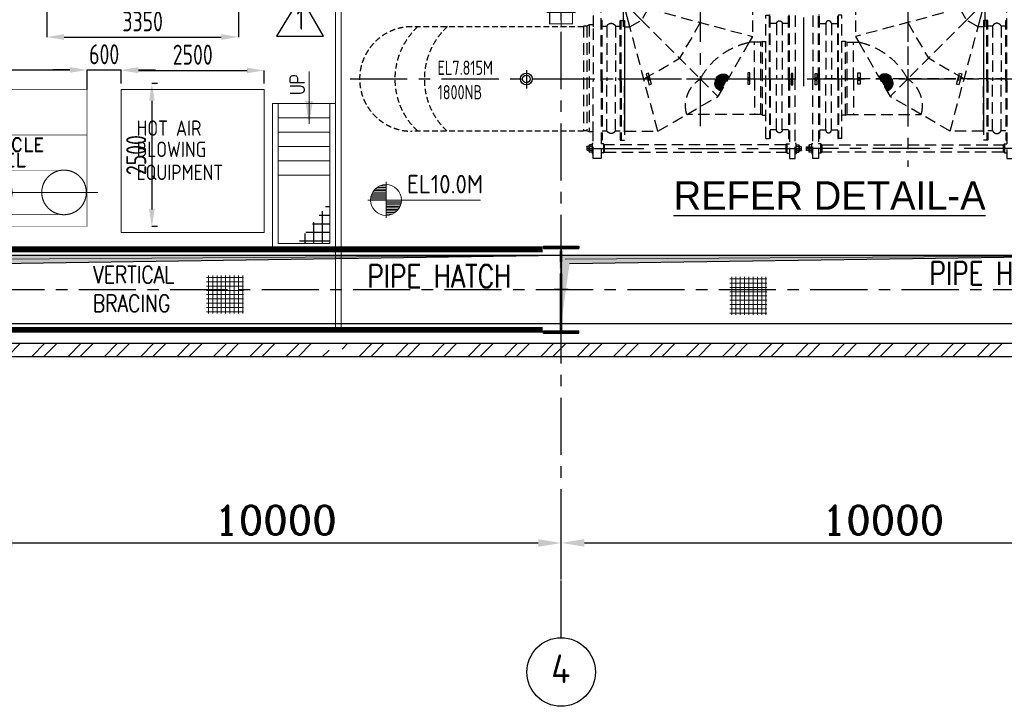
# Model space of a CAD drawing. Extents: x 18893 to 3351893, y -610358 to 406739.
# Tile 29 of 256: x 82555 to 99788, y 322634 to 334648. Entities that reach past the tile are written whole.
import ezdxf
from ezdxf.enums import TextEntityAlignment as Align

# ---------------------------------------------------------------- set-up
doc = ezdxf.new("R2010")
doc.units = 0
doc.header["$LTSCALE"] = 800
doc.header["$MEASUREMENT"] = 0
doc.set_wipeout_variables(frame=1)
for name, pattern in [('CENTER', [2, 1.25, -0.25, 0.25, -0.25]), ('CENTER2', [1.125, 0.75, -0.125, 0.125, -0.125]), ('DASHDOT', [1, 0.5, -0.25, 0, -0.25]), ('DASHED', [0.75, 0.5, -0.25]), ('HIDDEN', [0.375, 0.25, -0.125])]:
    doc.linetypes.add(name, pattern=pattern)
doc.layers.get('0').update_dxf_attribs({"linetype": 'CONTINUOUS'})
for name, color, linetype in [('0-7-COL', 2, 'CENTER'), ('CENTER', 2, 'CENTER'), ('CL', 2, 'CENTER2'), ('COL', 1, 'CENTER'), ('CW PIPE', 6, 'CONTINUOUS'), ('GRID', 8, 'CENTER'), ('GT_5', 4, 'CONTINUOUS'), ('HANGERS', 1, 'CONTINUOUS'), ('HATCH', 9, 'CONTINUOUS'), ('PIPE OPENING HATCH', 7, 'CONTINUOUS'), ('STR', 2, 'CONTINUOUS'), ('WALL', 6, 'CONTINUOUS')]:
    doc.layers.add(name, color=color, linetype=linetype)
for name, color, linetype, lineweight in [('DIM', 4, 'CONTINUOUS', 13), ('equip', 251, 'CENTER2', 9), ('T', 3, 'CONTINUOUS', 15), ('TEXT', 3, 'CONTINUOUS', 15)]:
    doc.layers.add(name, color=color, linetype=linetype, lineweight=lineweight)
doc.styles.add('HTX31', font='OLB21191')
doc.styles.add('ROMANC', font='romanc')
doc.styles.add('ROMAND', font='romand')
doc.styles.add('ROMANS', font='ISO9.shx', dxfattribs={"width": 0.8})
doc.styles.add('ROMANT', font='romant')
doc.styles.add('S1', font='SIMPLEX.SHX', dxfattribs={"height": 200})
doc.styles.add('S3', font='ROMANS1.SHX', dxfattribs={"width": 0.8})
doc.styles.get("Standard").update_dxf_attribs({"font": 'ISO9'})
doc.dimstyles.get("Standard").update_dxf_attribs({"dimtxt": 0.18, "dimasz": 0.18, "dimexe": 0.18, "dimexo": 0.0625, "dimgap": 0.09, "dimtad": 0, "dimtih": 1, "dimtoh": 1, "dimdec": 4, "dimzin": 0, "dimdsep": 46, "dimtxsty": 'Standard', "dimcen": 0.09, "dimadec": 0, "dimazin": 0, "dimtfac": 1, "dimtdec": 4, "dimtofl": 0, "dimtmove": 0, "dimatfit": 3, "dimfxl": 0, "dimtolj": 1, "dimtzin": 0, "dimarcsym": 0})
doc.dimstyles.new('STANDARD$0', dxfattribs={"dimtxt": 250, "dimasz": 200, "dimexe": 0, "dimexo": 0, "dimgap": 100, "dimtad": 1, "dimdec": 0, "dimzin": 0, "dimdsep": 46, "dimtxsty": 'S1', "dimcen": 0, "dimadec": 0, "dimazin": 0, "dimtfac": 1, "dimtdec": 0, "dimtmove": 2, "dimatfit": 3, "dimfxl": 0, "dimtolj": 1, "dimtzin": 0, "dimarcsym": 0})

# ---------------------------------------------------------------- blocks, each defined once
blk = doc.blocks.new('*D544')
at = {"layer": 'DIM', "color": 4, "linetype": 'Continuous', "lineweight": -2}
blk.add_line((82432, 325492), (91632, 325492), dxfattribs=at)
at = {"layer": 'DIM', "linetype": 'Continuous', "lineweight": -2}
blk.add_line((92032, 324850), (92032, 325492), dxfattribs=at)
at = {"layer": 'DIM', "color": 4, "linetype": 'Continuous'}
for points in [[(82432, 325558), (82432, 325425), (82032, 325492)], [(91632, 325558), (91632, 325425), (92032, 325492)]]:
    blk.add_solid(points, dxfattribs=at)
at = {"layer": 'DIM', "linetype": 'Continuous', "insert": (87032, 325892), "char_height": 500, "attachment_point": 5, "style": 'ROMANC'}
blk.add_mtext('\\A1;10000', dxfattribs=at)
blk = doc.blocks.new('*D547')
at = {"layer": 'DIM', "color": 4, "linetype": 'Continuous', "lineweight": -2}
blk.add_line((92438, 325493), (101638, 325493), dxfattribs=at)
at = {"layer": 'DIM', "color": 4, "linetype": 'Continuous'}
for points in [[(92438, 325559), (92438, 325426), (92038, 325493)], [(101638, 325559), (101638, 325426), (102038, 325493)]]:
    blk.add_solid(points, dxfattribs=at)
at = {"layer": 'DIM', "linetype": 'Continuous', "insert": (97664, 325893), "char_height": 500, "attachment_point": 5, "style": 'ROMANC'}
blk.add_mtext('\\A1;10000', dxfattribs=at)
blk = doc.blocks.new('A$C3BFA195D')
at = {"linetype": 'HIDDEN', "ltscale": 500000}
h = blk.add_hatch(dxfattribs=at)
h.set_pattern_fill('ANSI31', color=256, scale=150, style=0)
h.set_pattern_definition([(45, (-3159.016, -9316.842), (-13.258252, 13.258252), [])])
h.paths.add_polyline_path([(-360, -1858, 0.490497), (-275, -1636), (-485, -1636)])
h.paths.add_polyline_path([(-504, -1603), (-485, -1636), (-275, -1636, 0.470678)])
h = blk.add_hatch(dxfattribs=at)
h.set_pattern_fill('ANSI31', color=256, scale=150, angle=45, style=0)
h.set_pattern_definition([(90, (-3159.016, -9316.842), (-18.75, 4e-15), [])])
h.paths.add_polyline_path([(-485, -1636), (-360, -1858, 0.490497), (-275, -1636)])
h.paths.add_polyline_path([(-504, -1603), (-485, -1636), (-275, -1636, 0.470678)])
at = {"linetype": 'HIDDEN'}
for p, q in [((1057, 0), (-1058, 0)), ((-1058, 0), (-1058, -75)), ((-1058, 0), (-1058, -75)), ((1057, 0), (1057, -75)), ((1057, 0), (1057, -75)), ((-1058, -75), (-830, -75)), ((-1058, -75), (1057, -75)), ((-932, -75), (-932, -275)), ((933, -75), (933, -250)), ((933, -75), (933, -250)), ((933, -75), (933, -275)), ((-1660, -240), (-1660, -1652)), ((-1560, -240), (-1660, -240)), ((-1560, -1652), (-1560, -240)), ((-932, -275), (933, -275)), ((-932, -275), (-915, -300)), ((-932, -275), (-915, -300)), ((914, -325), (-915, -325)), ((-915, -325), (-915, -907)), ((914, -325), (-810, -325)), ((933, -275), (914, -300)), ((914, -325), (914, -417)), ((1734, -1684), (1734, -240)), ((1734, -240), (1874, -240)), ((1874, -240), (1874, -766)), ((-954, -367), (-915, -367)), ((-954, -413), (-954, -367)), ((-915, -413), (-954, -413)), ((914, -417), (-915, -907)), ((0, -402), (0, -646)), ((954, -367), (914, -367)), ((914, -413), (954, -413)), ((914, -417), (1031, -619)), ((954, -413), (954, -367)), ((-1545, -534), (-1560, -534)), ((-1545, -1652), (-1545, -534)), ((-1545, -682), (-1435, -682)), ((-1435, -682), (-1435, -1652)), ((-1335, -682), (-1335, -1652)), ((-1335, -682), (-1225, -682)), ((-1225, -534), (-1210, -534)), ((-1225, -1652), (-1225, -534)), ((-1210, -1652), (-1210, -534)), ((-1150, -534), (-1210, -534)), ((-1150, -2689), (-1150, -534)), ((1031, -619), (0, -1650)), ((1233, -736), (1031, -619)), ((1325, -626), (1325, -2721)), ((1400, -626), (1325, -626)), ((1385, -1684), (1385, -626)), ((1400, -1684), (1400, -626)), ((1719, -1684), (1719, -626)), ((1719, -626), (1734, -626)), ((743, -2564), (1233, -736)), ((1325, -736), (1233, -736)), ((1325, -736), (1325, -2564)), ((1485, -726), (1400, -726)), ((1485, -726), (1485, -1684)), ((1634, -726), (1634, -1684)), ((1719, -726), (1634, -726)), ((1874, -704), (1944, -704)), ((1874, -764), (1874, -1694)), ((1874, -764), (1874, -1694)), ((1944, -704), (1944, -2577)), ((1944, -704), (1984, -726)), ((1984, -726), (1984, -2555)), ((1984, -726), (2044, -726)), ((2044, -726), (2044, -2555)), ((-1090, -996), (-1150, -996)), ((-1090, -996), (-1060, -1008)), ((-1090, -2286), (-1090, -996)), ((-1060, -2274), (-1060, -1008)), ((-1060, -1008), (-856, -1008)), ((-950, -1652), (-950, -1008)), ((-915, -907), (-856, -1008)), ((-856, -1008), (-308, -1958)), ((-870, -1540), (-830, -1540)), ((-870, -1740), (-870, -1540)), ((-830, -1540), (-830, -1740)), ((855, -1741), (907, -1548)), ((907, -1548), (945, -1559)), ((-1660, -3040), (-1660, -1652)), ((-1620, -1752), (-1620, -1552)), ((-1620, -1552), (-1590, -1552)), ((-1604, -1682), (-1604, -1622)), ((-1590, -1552), (-1590, -1752)), ((-1560, -1652), (-1560, -3040)), ((-1545, -1652), (-1545, -2689)), ((-1435, -2542), (-1435, -1640)), ((-1335, -2542), (-1335, -1652)), ((-1225, -1652), (-1225, -2689)), ((-1210, -1652), (-1210, -2689)), ((-950, -1652), (-950, -2272)), ((-850, -1680), (-850, -1620)), ((0, -1650), (-308, -1958)), ((892, -1679), (908, -1621)), ((945, -1559), (893, -1752)), ((1325, -2574), (1325, -1684)), ((1325, -1684), (1325, -2574)), ((1325, -1684), (1325, -2574)), ((1385, -1684), (1385, -2721)), ((1400, -1684), (1400, -2721)), ((1485, -2555), (1485, -1684)), ((1634, -2555), (1634, -1684)), ((1719, -1684), (1719, -2721)), ((1734, -1684), (1734, -3040)), ((1874, -2594), (1874, -1684)), ((1874, -2594), (1874, -1684)), ((-1590, -1752), (-1620, -1752)), ((-830, -1740), (-870, -1740)), ((893, -1752), (855, -1741)), ((237, -2272), (-308, -1958)), ((-1090, -2286), (-1150, -2286)), ((-1090, -2286), (-1060, -2274)), ((-1063, -2272), (237, -2272)), ((743, -2564), (237, -2272)), ((-1545, -2542), (-1435, -2542)), ((-1335, -2542), (-1225, -2542)), ((1325, -2564), (743, -2564)), ((1485, -2555), (1400, -2555)), ((1719, -2555), (1634, -2555)), ((1874, -2577), (1944, -2577)), ((1944, -2577), (1984, -2555)), ((1984, -2555), (2044, -2555)), ((-1545, -2689), (-1560, -2689)), ((-1225, -2689), (-1210, -2689)), ((-1150, -2689), (-1210, -2689)), ((1400, -2721), (1325, -2721)), ((1719, -2721), (1734, -2721)), ((1874, -3040), (1874, -2594)), ((-1773, -2838), (-1770, -2835)), ((-1773, -2838), (-1680, -2838)), ((-1773, -2896), (-1773, -2838)), ((-1680, -2896), (-1773, -2896)), ((-1773, -2896), (-1770, -2899)), ((-1770, -2835), (-1680, -2835)), ((-1770, -2899), (-1770, -2835)), ((-1680, -2899), (-1770, -2899)), ((-1728, -2819), (-1728, -2914)), ((-1680, -2803), (-1724, -2803)), ((-1724, -2803), (-1724, -2898)), ((-1724, -2930), (-1724, -2898)), ((-1680, -2867), (-1680, -2777)), ((-1680, -2777), (-1660, -2777)), ((-1680, -2867), (-1680, -2957)), ((-1520, -2787), (-1560, -2787)), ((-1520, -2947), (-1520, -2787)), ((-1520, -2787), (-1500, -2803)), ((-1500, -2803), (1674, -2802)), ((-1500, -2803), (-1500, -2930)), ((1674, -2929), (-1500, -2930)), ((1694, -2785), (1674, -2802)), ((1674, -2929), (1674, -2802)), ((1694, -2945), (1674, -2929)), ((1694, -2785), (1694, -2945)), ((1694, -2785), (1734, -2785)), ((1894, -2775), (1874, -2775)), ((1894, -2775), (1894, -2955)), ((1894, -2802), (1938, -2802)), ((1894, -2833), (1984, -2833)), ((1894, -2836), (1987, -2836)), ((1987, -2894), (1894, -2894)), ((1984, -2897), (1894, -2897)), ((1894, -2928), (1938, -2928)), ((1938, -2802), (1938, -2833)), ((1938, -2928), (1938, -2833)), ((1942, -2912), (1942, -2818)), ((1987, -2836), (1984, -2833)), ((1984, -2833), (1984, -2897)), ((1987, -2894), (1984, -2897)), ((1987, -2836), (1987, -2894)), ((-1680, -2930), (-1724, -2930)), ((-1680, -2957), (-1660, -2957)), ((-1560, -3040), (-1660, -3040)), ((-1520, -2947), (-1560, -2947)), ((-1520, -2947), (-1500, -2930)), ((1694, -2945), (1734, -2945)), ((1734, -3040), (1874, -3040)), ((1894, -2955), (1874, -2955))]:
    blk.add_line(p, q, dxfattribs=at)
at = {"color": 2, "linetype": 'CENTER'}
for p, q in [((0, 0), (0, -2476)), ((1350, -300), (914, -417)), ((1350, -300), (915, -300)), ((1350, -300), (1031, -619)), ((1233, -736), (1350, -300)), ((1350, -300), (1350, -736)), ((1987, -2865), (-1773, -2865))]:
    blk.add_line(p, q, dxfattribs=at)
at = {"linetype": 'HIDDEN', "ltscale": 100000}
for p, q in [((914, -300), (-915, -300)), ((-982, -390), (-887, -390)), ((982, -390), (887, -390))]:
    blk.add_line(p, q, dxfattribs=at)
at = {"linetype": 'HIDDEN', "ltscale": 500000}
for p, q in [((-915, -300), (-915, -325)), ((914, -325), (914, -300)), ((-1724, -2803), (-1728, -2819)), ((-1728, -2914), (-1724, -2930)), ((1942, -2818), (1938, -2802)), ((1942, -2912), (1938, -2928)), ((1734, -3040), (1874, -3040))]:
    blk.add_line(p, q, dxfattribs=at)
at = {"color": 2, "linetype": 'HIDDEN'}
for p, q in [((0, -662), (362, -1288)), ((988, -1650), (362, -1288)), ((2044, -1650), (-1660, -1650))]:
    blk.add_line(p, q, dxfattribs=at)
at = {"linetype": 'HIDDEN'}
for centre, radius, start, end in [((-1385, -682), 50, 0, 180), ((1560, -756), 80.5, 22.2656, 157.7344), ((-1120, -2253), 1272, 28.2822, 78.0051), ((-403, -1714), 150, 284.8953, 133.5162), ((-298, -2120), 556, 344.1042, 57.6539), ((-1385, -2542), 50, 180, 0), ((1560, -2524), 80.5, 202.2656, 337.7344), ((-1696, -2819), 32, 150.3355, 209.6645), ((-1697, -2819), 31.4, 149.7694, 210.2306), ((-1617, -2867), 112, 163.564, 196.436), ((-1611, -2867), 117, 164.2794, 195.7206), ((-1697, -2914), 31.4, 149.7694, 210.2306), ((-1696, -2914), 32, 150.3355, 209.6645), ((1911, -2818), 31.4, 329.7694, 30.2306), ((1910, -2818), 32, 330.3355, 29.6645), ((1826, -2865), 117, 344.2794, 15.7206), ((1831, -2865), 112, 343.564, 16.436), ((1911, -2912), 31.4, 329.7694, 30.2306), ((1910, -2912), 32, 330.3355, 29.6645)]:
    blk.add_arc(centre, radius, start, end, dxfattribs=at)
blk = doc.blocks.new('A$C46F14D0A')
for p, q in [((0, 250), (0, -250)), ((-250, 0), (250, 0))]:
    blk.add_line(p, q)
at = {"const_width": 20, "flags": 128}
blk.add_lwpolyline([(-200, -200), (200, -200), (200, 200), (-200, 200)], close=True, dxfattribs=at)
blk = doc.blocks.new('*X38')
at = {"layer": 'STR', "color": 0}
for p, q in [((73943, 111200), (74120, 111200)), ((73986, 110772), (73986, 111302)), ((74136, 110772), (74136, 111188)), ((73943, 111050), (74316, 111050)), ((74286, 110772), (74286, 111073)), ((73943, 110900), (74513, 110900)), ((74436, 110772), (74436, 110959)), ((74586, 110772), (74586, 110844))]:
    blk.add_line(p, q, dxfattribs=at)
blk = doc.blocks.new('A$C41E52089')
at = {"layer": 'COL'}
h = blk.add_hatch(dxfattribs=at)
h.set_pattern_fill('ANSI31', color=256, scale=100, style=0)
h.paths.add_polyline_path([(310, -720), (0, -720), (0, -760), (310, -760)])
h.paths.add_polyline_path([(0, -720), (-310, -720), (-310, -760), (0, -760)])
h.paths.add_polyline_path([(0, 0), (-13, 0), (-13, -720), (0, -720)])
h.paths.add_polyline_path([(0, 720), (-13, 720), (-13, 0), (0, 0)])
h.paths.add_polyline_path([(12, 0), (0, 0), (0, -720), (12, -720)])
h.paths.add_polyline_path([(12, 720), (0, 720), (0, 0), (12, 0)])
h.paths.add_polyline_path([(310, 760), (0, 760), (0, 720), (12, 720), (310, 720)])
h.paths.add_polyline_path([(0, 760), (-310, 760), (-310, 720), (0, 720)])
for p, q in [((-310, 760), (310, 760)), ((-310, 760), (-310, 720)), ((-310, 720), (310, 720)), ((-13, -720), (-13, 720)), ((12, -720), (12, 720)), ((310, 760), (310, 720)), ((-310, -720), (310, -720)), ((-310, -760), (-310, -720)), ((-310, -760), (310, -760)), ((310, -760), (310, -720))]:
    blk.add_line(p, q, dxfattribs=at)
at = {"layer": 'COL', "color": 2}
for p, q in [((0, -800), (0, 800)), ((123, 0), (-123, 0))]:
    blk.add_line(p, q, dxfattribs=at)
blk = doc.blocks.new('*X33')
at = {"color": 0}
for p, q in [((36154, 29375), (36330, 29375)), ((36183, 29400), (36330, 29400)), ((36226, 29425), (36330, 29425)), ((36080, 29200), (36330, 29200)), ((36081, 29225), (36330, 29225)), ((36085, 29250), (36330, 29250)), ((36092, 29275), (36330, 29275)), ((36102, 29300), (36330, 29300)), ((36115, 29325), (36330, 29325)), ((36132, 29350), (36330, 29350))]:
    blk.add_line(p, q, dxfattribs=at)
blk = doc.blocks.new('LL')
for p, q in [((-711, 0), (-711, 423)), ((-1136, 0), (-711, 0)), ((1493, 0), (-711, 0)), ((-711, 0), (-711, -418))]:
    blk.add_line(p, q)
for start, end in [(90, 180), (0, 90), (180, 270), (270, 0)]:
    blk.add_arc((-711, 0), 360, start, end)
at = {"xscale": 1.440000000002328, "yscale": 1.440000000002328, "zscale": 1.440000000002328}
blk.add_blockref('*X33', (-53026, -42044), dxfattribs=at)
at = {"xscale": 1.440000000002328, "yscale": 1.440000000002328, "zscale": 1.440000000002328, "rotation": 180}
blk.add_blockref('*X33', (51604, 42044), dxfattribs=at)
blk = doc.blocks.new('*D575')
at = {"layer": 'DIM', "color": 9, "lineweight": -2}
for p, q in [((83032, 334955), (83032, 334345)), ((86382, 334926), (86382, 334345)), ((83332, 334345), (86082, 334345))]:
    blk.add_line(p, q, dxfattribs=at)
at = {"layer": 'DIM', "color": 9}
for points in [[(83332, 334395), (83332, 334295), (83032, 334345)], [(86082, 334395), (86082, 334295), (86382, 334345)]]:
    blk.add_solid(points, dxfattribs=at)
at = {"layer": 'DIM', "insert": (84707, 334620), "char_height": 350, "attachment_point": 5, "style": 'ROMANS'}
blk.add_mtext('\\A1;3350', dxfattribs=at)
blk = doc.blocks.new('A$C75E96852')
at = {"layer": 'DIM'}
h = blk.add_hatch(dxfattribs=at)
h.set_pattern_fill('ANSI37', color=256, scale=600, angle=45, style=0)
h.set_pattern_definition([(90, (-4741.12, -48312.48), (-75, 1e-14), []), (180, (-4741.12, -48312.48), (-1e-14, -75), [])])
h.paths.add_polyline_path([(26441, 247), (25793, 247), (25793, -419), (26441, -419)])
h = blk.add_hatch(dxfattribs=at)
h.set_pattern_fill('ANSI37', color=256, scale=600, angle=45, style=0)
h.set_pattern_definition([(90, (4416.015, -48336.21), (-75, 1e-14), []), (180, (4416.015, -48336.21), (-1e-14, -75), [])])
h.paths.add_polyline_path([(35599, 224), (34950, 224), (34950, -443), (35599, -443)])
at = {"layer": 'PIPE OPENING HATCH', "lineweight": -2}
for points in [[(22072, 530), (22000, -600), (22000, 598), (32000, 598)], [(32072, 530), (32000, -600), (32000, 598), (42000, 598)]]:
    blk.add_hatch(color=1, dxfattribs=at).paths.add_polyline_path(points)
at = {"layer": 'PIPE OPENING HATCH'}
h = blk.add_hatch(color=1, dxfattribs=at)
h.paths.add_polyline_path([(22084, 0), (22016, 0), (22016, -485)])
h.paths.add_polyline_path([(32000, 600), (22016, 600), (22016, 0), (22044, 0), (22084, 0), (22147, 458)])
h = blk.add_hatch(color=1, dxfattribs=at)
h.paths.add_polyline_path([(32084, 0), (32016, 0), (32016, -485)])
h.paths.add_polyline_path([(42000, 600), (32016, 600), (32016, 0), (32044, 0), (32084, 0), (32147, 458)])
at = {"layer": 'PIPE OPENING HATCH', "color": 1, "lineweight": -2}
for p, q in [((22000, 600), (32000, 600)), ((32000, 598), (22072, 530)), ((32000, 600), (42000, 600)), ((42000, 598), (32072, 530))]:
    blk.add_line(p, q, dxfattribs=at)
at = {"layer": 'PIPE OPENING HATCH', "color": 1}
for p, q in [((22147, 458), (32000, 600)), ((32147, 458), (42000, 600))]:
    blk.add_line(p, q, dxfattribs=at)
for points in [[(22000, 600), (32000, 600), (32000, -600), (22000, -600)], [(32000, 600), (42000, 600), (42000, -600), (32000, -600)]]:
    blk.add_lwpolyline(points, close=True, dxfattribs=at)
at = {"layer": 'TEXT', "style": 'S3', "width": 0.8}
for p in [(29868, 34), (39708, 84)]:
    blk.add_text('PIPE HATCH', height=400, dxfattribs=at).set_placement(p, align=Align.CENTER)
blk = doc.blocks.new('TG DECK')
at = {"layer": 'CL', "ltscale": 2}
blk.add_line((231186, -84877), (231186, -65999), dxfattribs=at)
blk = doc.blocks.new('A$C71B3771A')
blk.add_blockref('TG DECK', (-231186, 75438))
blk = doc.blocks.new('GCB')
at = {"layer": 'equip', "linetype": 'HIDDEN'}
for p, q in [((14444, 14990), (12554, 14990)), ((12554, 14990), (12554, 11010)), ((14444, 14990), (14444, 11010)), ((14444, 11010), (12554, 11010))]:
    blk.add_line(p, q, dxfattribs=at)
at = {"layer": 'equip'}
for p, q in [((12804, 14861), (12804, 11265)), ((13915, 12382), (14187, 12654)), ((14155, 12618), (14427, 12346)), ((13974, 12437), (14246, 12165)), ((14006, 12292), (14277, 12563)), ((14065, 12527), (14336, 12256)), ((14096, 12201), (14368, 12473)), ((14187, 12111), (14458, 12382)), ((983, 6700), (983, 3000)), ((983, 6700), (6386, 6700)), ((6386, 6700), (6386, 3000)), ((983, 3000), (6386, 3000))]:
    blk.add_line(p, q, dxfattribs=at)
at = {"layer": 'equip', "linetype": 'CENTER', "ltscale": 25}
for p, q in [((8319, 14300), (1850, 14300)), ((1850, 14300), (1850, 6926)), ((13704, 14300), (10564, 14300)), ((8376, 13000), (3150, 13000)), ((3150, 13000), (3150, 6700)), ((3150, 13000), (3150, 6926)), ((8299, 11700), (4450, 11700)), ((4450, 11700), (4450, 6926)), ((13704, 11700), (10544, 11700)), ((3150, 6700), (3150, 0)), ((1850, 2727), (1850, 0)), ((4450, 2727), (4450, 0)), ((1148, 1700), (11208, 1700)), ((7884, 1700), (11889, 1700))]:
    blk.add_line(p, q, dxfattribs=at)
at = {"layer": 'equip', "linetype": 'CENTER'}
for p, q in [((13704, 13000), (3150, 13000)), ((1850, 2282), (1850, 747)), ((3150, 2287), (3150, 868))]:
    blk.add_line(p, q, dxfattribs=at)
at = {"layer": 'equip', "linetype": 'DASHED'}
for p, q in [((4800, 12500), (1450, 12500)), ((1450, 12500), (1450, 11700)), ((4850, 11700), (1450, 12500)), ((1450, 11700), (4800, 12500)), ((4800, 12500), (4800, 11700)), ((5446, 7510), (5446, 2190)), ((6386, 6700), (7296, 7225)), ((7296, 4870), (6386, 4870)), ((7296, 4830), (6386, 4830)), ((4850, 3960), (4850, 3200)), ((6386, 3000), (7299, 2473))]:
    blk.add_line(p, q, dxfattribs=at)
at = {"layer": 'equip', "ltscale": 2}
blk.add_line((5480, 10000), (902, 10000), dxfattribs=at)
at = {"layer": 'equip', "linetype": 'CENTER', "ltscale": 1500}
for p, q in [((1850, 6926), (1600, 6700)), ((4450, 6926), (4700, 6700)), ((1650, 3000), (1850, 2774)), ((4650, 3000), (4450, 2774))]:
    blk.add_line(p, q, dxfattribs=at)
at = {"layer": 'equip', "ltscale": 200}
for p, q in [((12300, 1001), (12300, 3501)), ((12300, 3501), (14800, 3501)), ((14800, 3501), (14800, 1001)), ((14800, 1001), (12300, 1001))]:
    blk.add_line(p, q, dxfattribs=at)
at = {"layer": 'equip', "linetype": 'ByBlock', "const_width": 10, "flags": 128}
for points in [[(12554, 14835), (1315, 14835)], [(1315, 14835), (1315, 6926)], [(12554, 13765), (2385, 13765)], [(2385, 13765), (2385, 6926)], [(12554, 13535), (2615, 13535)], [(2615, 13535), (2615, 6700)], [(12554, 12465), (3685, 12465)], [(3685, 12465), (3685, 6700)], [(12554, 12235), (3915, 12235)], [(3915, 12235), (3915, 6926)], [(4850, 11700), (4850, 9450), (1450, 9450), (1450, 11700), (4850, 11700)], [(12554, 11165), (4985, 11165)], [(4985, 11165), (4985, 6926)], [(1065, 6700), (1315, 6926)], [(1315, 6926), (2385, 6926)], [(2135, 6700), (2385, 6926)], [(2610, 6926), (3685, 6926)], [(3915, 6926), (4985, 6926)], [(4115, 6700), (3915, 6926)], [(5185, 6700), (4985, 6926)], [(1115, 3000), (1315, 2774)], [(2185, 3000), (2385, 2774)], [(2615, 3000), (2615, 0)], [(3685, 3000), (3685, 0)], [(4115, 3000), (3915, 2774)], [(5185, 3000), (4985, 2774)], [(1315, 2774), (1315, 0)], [(1315, 2774), (2385, 2774)], [(2385, 2774), (2385, 0)], [(2615, 2774), (3685, 2774)], [(3915, 2774), (3915, 0)], [(3915, 2774), (4985, 2774)], [(4985, 2774), (4985, 0)], [(11702, 2703), (8302, 2703)], [(11186, 2090), (11186, 2090), (1850, 2090)], [(11186, 1310), (11186, 1310), (1850, 1310)]]:
    blk.add_lwpolyline(points, dxfattribs=at)
at = {"layer": 'equip', "linetype": 'CENTER2', "const_width": 10, "flags": 128}
blk.add_lwpolyline([(11702, 1103), (11702, 3503), (8302, 3503), (8302, 1103), (11702, 1103)], dxfattribs=at)
at = {"layer": 'equip', "linetype": 'HIDDEN'}
for centre in [(13704, 14250), (13704, 13000), (13704, 11750)]:
    blk.add_circle(centre, 540, dxfattribs=at)
at = {"layer": 'equip'}
for centre in [(12804, 14250), (12804, 13000), (12804, 11750)]:
    blk.add_circle(centre, 250, dxfattribs=at)
at = {"layer": 'equip', "ltscale": 200}
for centre in [(1850, 10000), (1850, 10000), (3150, 10000), (3150, 10000), (3150, 10000), (4450, 10000), (1850, 1700), (3150, 1700), (4450, 1700), (8700, 1700), (10000, 1700), (11300, 1700)]:
    blk.add_circle(centre, 390, dxfattribs=at)
at = {"layer": 'equip'}
for centre in [(1850, 8500), (3150, 8500), (4450, 8500)]:
    blk.add_arc(centre, 535, 180, 360, dxfattribs=at)
at = {"layer": 'equip', "linetype": 'DASHED'}
for centre, radius, start, end in [((5420, 6529), 981, 10.012, 88.4849), ((5899, 7096), 1403, 290.314, 5.2979), ((5734, 4218), 1693, 22.6615, 67.3385), ((5734, 5442), 1693, 292.6615, 337.3385), ((5899, 2564), 1403, 356.2692, 69.686), ((5420, 3171), 981, 271.5151, 349.988)]:
    blk.add_arc(centre, radius, start, end, dxfattribs=at)
at = {"layer": 'equip'}
for s, height, style, p in [('U1', 300, 'ROMANT', (12566, 14604)), ('U2', 300, 'ROMANT', (14058, 14649)), ('V1', 300, 'ROMANT', (12604, 13336)), ('V2', 300, 'ROMANT', (14058, 13418)), ('W2', 300, 'ROMANT', (14058, 12216)), ('W1', 300, 'ROMANT', (12577, 12063)), ('GCB', 550, 'ROMAND', (1873, 5004)), ('LAVT CUBICLE', 240, 'ROMAND', (8700, 2416)), ('AT 9.0M EL', 240, 'ROMAND', (8771, 2147))]:
    blk.add_text(s, height=height, dxfattribs=dict(at, style=style)).set_placement(p)
at = {"layer": 'equip', "linetype": 'Continuous', "width": 0.9}
for p in [(8407, 14359), (8387, 11712)]:
    blk.add_text('EL11.92M', height=350, dxfattribs=at).set_placement(p, align=Align.MIDDLE_LEFT)
at = {"layer": 'equip', "width": 0.9}
for s, p in [('HOT AIR ', (12570, 2690)), ('BLOWING', (12570, 2319)), ('EQUIPMENT', (12570, 1916))]:
    blk.add_text(s, height=270, dxfattribs=at).set_placement(p)
blk.add_wipeout([(8341, 12752), (10820, 12752), (10820, 13347), (8341, 13347)]).dxf.layer = 'equip'
at = {"layer": 'equip', "insert": (8464, 13224), "char_height": 350, "width": 2010, "attachment_point": 1}
blk.add_mtext('EL11.92M', dxfattribs=at)
blk = doc.blocks.new('A$C4C8A360A')
at = {"layer": 'HANGERS', "linetype": 'Continuous'}
for p, q in [((3.43, 5.71), (0, 0)), ((6.69, 0), (3.43, 5.71)), ((0, 0), (6.69, 0))]:
    blk.add_line(p, q, dxfattribs=at)
at = {"layer": 'HANGERS', "linetype": 'Continuous', "style": 'ROMANS', "width": 0.8}
blk.add_text('1', height=3.12, dxfattribs=at).set_placement((2.84, 0.92))
blk = doc.blocks.new('*D744')
at = {"layer": 'DIM', "color": 9, "lineweight": -2}
for p, q in [((84334, 333529), (84334, 333761)), ((84634, 333761), (86534, 333761)), ((86834, 333529), (86834, 333761))]:
    blk.add_line(p, q, dxfattribs=at)
at = {"layer": 'DIM', "color": 9}
for points in [[(84634, 333811), (84634, 333711), (84334, 333761)], [(86534, 333811), (86534, 333711), (86834, 333761)]]:
    blk.add_solid(points, dxfattribs=at)
at = {"layer": 'DIM', "insert": (85584, 334036), "char_height": 350, "attachment_point": 5, "style": 'ROMANS'}
blk.add_mtext('\\A1;2500', dxfattribs=at)
blk = doc.blocks.new('*D745')
at = {"layer": 'DIM', "color": 9, "lineweight": -2}
for p, q in [((80334, 333429), (80334, 333769)), ((80634, 333769), (83434, 333769)), ((83734, 333429), (83734, 333769))]:
    blk.add_line(p, q, dxfattribs=at)
at = {"layer": 'DIM', "color": 9}
for points in [[(80634, 333819), (80634, 333719), (80334, 333769)], [(83434, 333819), (83434, 333719), (83734, 333769)]]:
    blk.add_solid(points, dxfattribs=at)
at = {"layer": 'DIM', "insert": (82034, 334044), "char_height": 350, "attachment_point": 5, "style": 'ROMANS'}
blk.add_mtext('\\A1;3400', dxfattribs=at)
blk = doc.blocks.new('*D746')
at = {"layer": 'DIM', "color": 9, "lineweight": -2}
for p, q in [((84967, 333529), (84869, 333529)), ((84869, 333229), (84869, 331329)), ((84967, 331029), (84869, 331029))]:
    blk.add_line(p, q, dxfattribs=at)
at = {"layer": 'DIM', "color": 9}
for points in [[(84819, 333229), (84919, 333229), (84869, 333529)], [(84819, 331329), (84919, 331329), (84869, 331029)]]:
    blk.add_solid(points, dxfattribs=at)
at = {"layer": 'DIM', "insert": (84594, 332279), "char_height": 350, "attachment_point": 5, "rotation": 90, "style": 'ROMANS'}
blk.add_mtext('\\A1;2500', dxfattribs=at)
blk = doc.blocks.new('*D747')
at = {"layer": 'DIM', "color": 9, "lineweight": -2}
for p, q in [((83434, 333769), (83134, 333769)), ((83734, 333429), (83734, 333769)), ((83734, 333769), (84334, 333769)), ((84334, 333529), (84334, 333769)), ((84634, 333769), (84934, 333769))]:
    blk.add_line(p, q, dxfattribs=at)
at = {"layer": 'DIM', "color": 9}
for points in [[(83434, 333819), (83434, 333719), (83734, 333769)], [(84634, 333819), (84634, 333719), (84334, 333769)]]:
    blk.add_solid(points, dxfattribs=at)
at = {"layer": 'DIM', "insert": (84034, 334044), "char_height": 350, "attachment_point": 5, "style": 'ROMANS'}
blk.add_mtext('\\A1;600', dxfattribs=at)
blk = doc.blocks.new('A$C74C27F33')
for p, q in [((-1100, 2550), (-1100, 0)), ((-1100, 2550), (0, 2550)), ((-1000, 100), (-1000, 2550)), ((-100, 2550), (-100, 100)), ((0, 2550), (0, 0)), ((-1000, 2300), (-100, 2300)), ((-1000, 2050), (-100, 2050)), ((-1000, 1800), (-100, 1800)), ((-1000, 1550), (-100, 1550)), ((-1000, 1300), (-100, 1300)), ((0, 0), (-1100, 0)), ((-100, 100), (-1000, 100))]:
    blk.add_line(p, q)
at = {"linetype": 'Continuous', "rotation": 90}
blk.add_blockref('*X38', (110672, -73843), dxfattribs=at)
at = {"style": 'S3', "width": 0.8}
blk.add_text('UP', height=250, rotation=90, dxfattribs=at).set_placement((-543, 2883), align=Align.CENTER)
blk.add_leader([(-462, 2195), (-462, 3111)], dimstyle='Standard', override={"dimscale": 100, "dimtxt": 4, "dimasz": 4, "dimexe": 0, "dimexo": 0, "dimgap": 1, "dimtad": 0, "dimtih": 0, "dimtoh": 0, "dimdec": 0, "dimtxsty": 'ROMANS', "dimcen": 0, "dimclrd": 256, "dimclre": 256, "dimclrt": 256, "dimtdec": 0, "dimtix": 1, "dimtofl": 1, "dimtmove": 2})

msp = doc.modelspace()

# ---------------------------------------------------------------- hatches: boundary and pattern name
at = {"layer": 'HATCH'}
h = msp.add_hatch(dxfattribs=at)
h.set_pattern_fill('ANSI32', color=256, scale=1200, style=0)
h.set_pattern_definition([(45, (46410.7, 235761.36), (-318.198, 318.198), []), (45, (46622.83, 235761.36), (-318.198, 318.198), [])])
h.paths.add_polyline_path([(87969.21, 328986.05), (82031.71, 328986.05), (82031.71, 328756.05), (87969.21, 328756.05)])
h.paths.add_polyline_path([(92031.71, 328986.05), (88199.21, 328986.05), (88199.21, 328756.05), (92031.71, 328756.05)])
h.paths.add_polyline_path([(102031.71, 328986.05), (92031.71, 328986.05), (92031.71, 328756.05), (102031.71, 328756.05)])
h.paths.add_polyline_path([(112031.71, 328986.05), (102031.71, 328986.05), (102031.71, 328756.05), (112031.71, 328756.05)])
h.paths.add_polyline_path([(122031.71, 328986.05), (112031.71, 328986.05), (112031.71, 328756.05), (122031.71, 328756.05)])

# ---------------------------------------------------------------- linework, layer by layer
at = {"layer": '0-7-COL', "color": 6, "linetype": 'Continuous'}
msp.add_circle((92031.71, 323233.98), 600, dxfattribs=at)
at = {"layer": 'CENTER'}
msp.add_line((98096.71, 338582.03), (98096.71, 332071.2), dxfattribs=at)
at = {"layer": 'CENTER', "ltscale": 0.5}
msp.add_line((91422.71, 333767.86), (91422.71, 333447.11), dxfattribs=at)
at = {"layer": 'CW PIPE', "linetype": 'HIDDEN', "ltscale": 0.5}
for p, q in [((92422.71, 334525.55), (89418.79, 334525.55)), ((92422.71, 332696.55), (89418.79, 332696.55))]:
    msp.add_line(p, q, dxfattribs=at)
at = {"layer": 'CW PIPE', "ltscale": 0.5}
for radius in [104.43, 65.83]:
    msp.add_circle((91422.71, 333611.05), radius, dxfattribs=at)
at = {"layer": 'CW PIPE', "linetype": 'HIDDEN', "ltscale": 0.5}
for centre, radius, start, end in [((89418.79, 333611.05), 914.5, 90, 270), ((90364.48, 333610.27), 1242.69, 132.488625, 227.32436), ((90879.64, 333610.27), 1242.69, 132.488625, 227.32436)]:
    msp.add_arc(centre, radius, start, end, dxfattribs=at)
at = {"layer": 'DIM'}
for p, q in [((88081.71, 336576.05), (88081.71, 329221.87)), ((88181.71, 336576.05), (88181.71, 329221.87))]:
    msp.add_line(p, q, dxfattribs=at)
at = {"layer": 'GRID'}
for p, q in [((92031.71, 323833.98), (92031.71, 368514.92)), ((88339.42, 333611.05), (105734.72, 333611.05)), ((53190.34, 329926.05), (165293.46, 329926.05))]:
    msp.add_line(p, q, dxfattribs=at)
at = {"layer": 'STR', "color": 7, "linetype": 'DASHDOT', "const_width": 100}
for points in [[(82356.33, 330630.23), (91706.33, 330630.23)], [(82356.33, 329221.87), (91706.33, 329221.87)]]:
    msp.add_lwpolyline(points, dxfattribs=at)
at = {"layer": 'WALL'}
for p, q in [((82031.71, 328986.05), (122631.71, 328986.05)), ((82031.71, 328756.05), (122631.71, 328756.05))]:
    msp.add_line(p, q, dxfattribs=at)

# ---------------------------------------------------------------- block references
at = {"layer": 'COL'}
msp.add_blockref('A$C41E52089', (92031.71, 329926.05), dxfattribs=at)
at = {"layer": 'CW PIPE', "xscale": -1, "rotation": 359.9999999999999}
msp.add_blockref('A$C3BFA195D', (94466.71, 335261.05), dxfattribs=at)
at = {"layer": 'CW PIPE'}
msp.add_blockref('A$C3BFA195D', (98096.71, 335261.05), dxfattribs=at)
at = {"layer": 'DIM'}
for name, p in [('A$C71B3771A', (96281.71, 342926.05)), ('A$C46F14D0A', (92031.71, 334776.05)), ('A$C74C27F33', (88081.71, 330630.23)), ('A$C75E96852', (60031.71, 329926.05))]:
    msp.add_blockref(name, p, dxfattribs=at)
ref = msp.add_blockref('LL', (89499.58, 331493.03), dxfattribs=dict(at, xscale=0.75, yscale=0.75, zscale=0.75))
ref.add_attrib('LEVEL', 'EL10.0M', (89333.28, 331608.66), dxfattribs={"layer": '0', "height": 324, "flags": 4})
at = {"layer": 'HANGERS', "linetype": 'Continuous', "xscale": 122.5, "yscale": 122.5, "zscale": 122.5}
msp.add_blockref('A$C4C8A360A', (87052.35, 334358.75), dxfattribs=at)

# ---------------------------------------------------------------- texts
at = {"layer": '0-7-COL', "color": 6, "linetype": 'Continuous', "style": 'ROMANS'}
msp.add_text('4', height=500, dxfattribs=at).set_placement((92025.85, 323293.03), align=Align.MIDDLE)
at = {"layer": 'GT_5', "style": 'HTX31'}
msp.add_text('%%UREFER DETAIL-A', height=500, dxfattribs=at).set_placement((96730.62, 331322.49), align=Align.CENTER)
at = {"layer": 'T', "style": 'S3', "width": 0.8}
for s, p in [('VERTICAL', (83841.57, 330035.27)), ('BRACING', (83834.04, 329536))]:
    msp.add_text(s, height=300, dxfattribs=at).set_placement(p)
at = {"layer": 'TEXT', "width": 0.8}
for s, p in [('EL7.815M', (89869.95, 333682.25)), ('1800NB', (89869.95, 333254.25))]:
    msp.add_text(s, height=250, dxfattribs=at).set_placement(p)

# ---------------------------------------------------------------- dimensions: what is measured, and where the dimension line sits
at = {"layer": 'DIM'}
dim = msp.add_linear_dim(base=(86381.89, 334344.88), p1=(83031.89, 334955.05), p2=(86381.89, 334926.27), dimstyle='STANDARD$0', override={"dimtxt": 350, "dimasz": 300, "dimtxsty": 'ROMANS', "dimclrd": 9, "dimclre": 9, "dimclrt": 256, "dimtix": 1}, dxfattribs=at)
dim.commit()
dim.dimension.update_dxf_attribs({"geometry": '*D575', "text_midpoint": (84706.89, 334619.88)})
at = {"layer": 'DIM', "linetype": 'Continuous'}
dim = msp.add_linear_dim(base=(92031.71, 325491.79), p1=(82031.71, 325491.79), p2=(92031.71, 324850.35), dimstyle='STANDARD$0', override={"dimscale": 100, "dimtxt": 5, "dimasz": 4, "dimgap": 1.5, "dimtxsty": 'ROMANC', "dimclrd": 4, "dimclre": 256, "dimclrt": 256, "dimtix": 1}, dxfattribs=at)
dim.commit()
dim.dimension.update_dxf_attribs({"geometry": '*D544', "text_midpoint": (87031.71, 325891.79)})
dim = msp.add_linear_dim(base=(102037.58, 325492.76), p1=(92037.58, 325492.76), p2=(102037.58, 325492.76), dimstyle='STANDARD$0', override={"dimscale": 100, "dimtxt": 5, "dimasz": 4, "dimgap": 1.5, "dimtxsty": 'ROMANC', "dimclrd": 4, "dimclre": 256, "dimclrt": 256, "dimtix": 1}, dxfattribs=at)
dim.commit()
dim.dimension.update_dxf_attribs({"geometry": '*D547', "text_midpoint": (97664.32, 325892.76), "dimtype": 160})

# ---------------------------------------------------------------- next in the draw order: block references
at = {"layer": 'DIM'}
msp.add_blockref('GCB', (72031.71, 329926.05), dxfattribs=at)

# ---------------------------------------------------------------- next in the draw order: dimensions: what is measured, and where the dimension line sits
for base, p1, p2, picture, middle in [((83733.51, 333768.63), (80333.51, 333429.05), (83733.51, 333429.05), '*D745', (82033.51, 334043.63)), ((84333.51, 333768.63), (83733.51, 333429.05), (84333.51, 333529.05), '*D747', (84033.51, 334043.63)), ((86833.51, 333761.14), (84333.51, 333529.05), (86833.51, 333529.05), '*D744', (85583.51, 334036.14))]:
    dim = msp.add_linear_dim(base=base, p1=p1, p2=p2, dimstyle='STANDARD$0', override={"dimtxt": 350, "dimasz": 300, "dimtxsty": 'ROMANS', "dimclrd": 9, "dimclre": 9, "dimclrt": 256, "dimtix": 1}, dxfattribs=at)
    dim.commit()
    dim.dimension.update_dxf_attribs({"geometry": picture, "text_midpoint": middle})
dim = msp.add_aligned_dim(p1=(84967.09, 333529.05), p2=(84967.09, 331029.05), distance=-98.2, dimstyle='STANDARD$0', override={"dimtxt": 350, "dimasz": 300, "dimtxsty": 'ROMANS', "dimclrd": 9, "dimclre": 9, "dimclrt": 256, "dimtix": 1}, dxfattribs=at)
dim.commit()
dim.dimension.update_dxf_attribs({"geometry": '*D746', "text_midpoint": (84593.89, 332279.05)})

doc.saveas('drawing.dxf')
